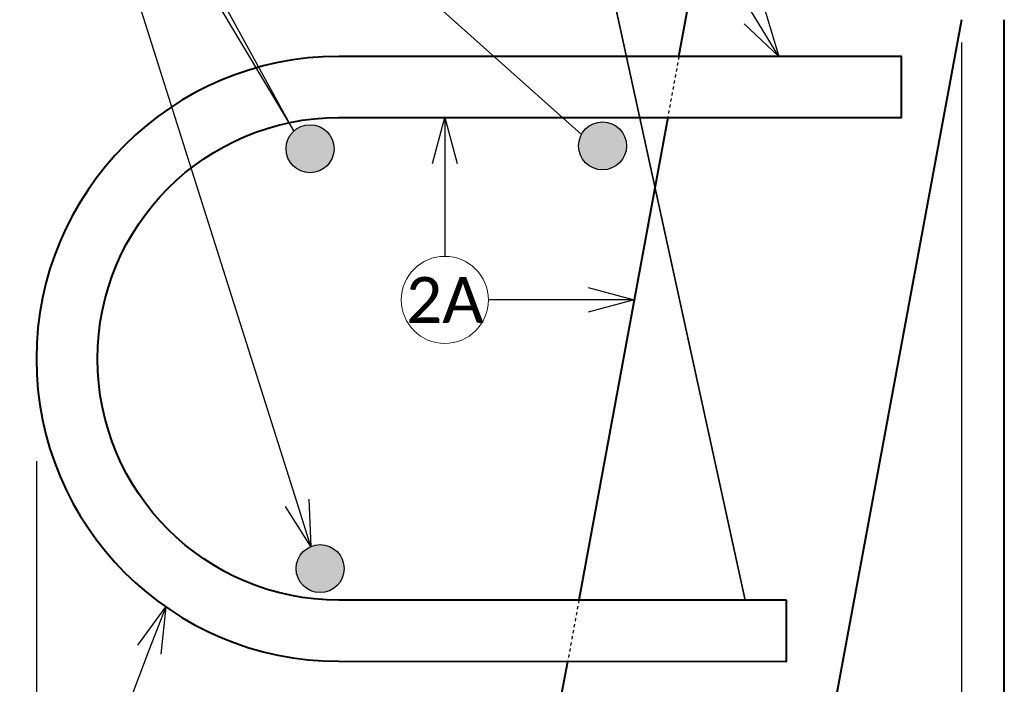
# Model space of a CAD drawing. Header units: metres. Extents: x -138 to 797, y -50 to 519.
# Tile 3 of 256: x -92 to -60, y -16 to 5. Entities that reach past the tile are written whole.
import ezdxf
from ezdxf import colors
from ezdxf.entities.mleader import LeaderData, LeaderLine
from ezdxf.enums import TextEntityAlignment as Align
from ezdxf.math import Vec2, Vec3

# ---------------------------------------------------------------- set-up
doc = ezdxf.new("R2010")
doc.units = ezdxf.units.M
doc.header["$MEASUREMENT"] = 0
doc.linetypes.add('Wisdot2', pattern=[0.125, 0.0625, -0.0625])
for name, color, linetype, lineweight in [('B_ANNO_DIM', 7, 'Continuous', 18), ('B_ANNO_SYMB', 7, 'Continuous', 18), ('B_ANNO_TEXT', 7, 'Continuous', 18), ('B_DETAIL_HIDDEN', 7, 'Wisdot2', 25), ('B_DETAIL_OBJ', 7, 'Continuous', 40), ('B_REBAR', 5, 'Continuous', 25)]:
    doc.layers.add(name, color=color, linetype=linetype, lineweight=lineweight)
doc.styles.add('Annotative', font='calibri.ttf', dxfattribs={"height": 0.0625})
doc.styles.get("Standard").update_dxf_attribs({"font": 'calibri.ttf'})
doc.dimstyles.new('Annotative', dxfattribs={"dimscale": 0, "dimtxt": 0.0625, "dimasz": 0.0625, "dimexe": 0.03125, "dimexo": 0.03125, "dimgap": 0.03125, "dimtad": 1, "dimdec": 3, "dimzin": 3, "dimdsep": 46, "dimlunit": 4, "dimtxsty": 'Standard', "dimblk": 'OPEN30', "dimcen": 0.03125, "dimaunit": 1, "dimadec": 0, "dimazin": 3, "dimtfac": 0.75, "dimtdec": 3, "dimtofl": 0, "dimtmove": 0, "dimatfit": 3, "dimldrblk": 'OPEN30', "dimfxl": 1, "dimtfill": 1, "dimfrac": 1, "dimtolj": 1, "dimtzin": 0, "dimarcsym": 0})

# ---------------------------------------------------------------- blocks, each defined once
blk = doc.blocks.new('DOT.2')
at = {"layer": 'B_REBAR'}
h = blk.add_hatch(color=256, dxfattribs=at)
edge = h.paths.add_edge_path()
edge.add_arc((0.005, -0.01), 0.785, 0, 360)
blk.add_circle((0.005, -0.01), 0.785, dxfattribs=at)
blk = doc.blocks.new('_Open30')
at = {"color": 0, "linetype": 'ByBlock', "lineweight": -2}
for p, q in [((-1, 0.268), (0, 0)), ((0, 0), (-1, -0.268)), ((0, 0), (-1, 0))]:
    blk.add_line(p, q, dxfattribs=at)
blk = doc.blocks.new('*D36')
at = {"layer": 'B_ANNO_DIM', "color": 0, "lineweight": -2, "transparency": 16777216}
for p, q in [((-61.533, 4.693), (-61.533, -31.518)), ((-91.816, -9.006), (-91.816, -31.518)), ((-90.316, -30.768), (-63.033, -30.768))]:
    blk.add_line(p, q, dxfattribs=at)
at = {"layer": 'Defpoints', "color": 0, "transparency": 16777216}
for p in [(-61.533, 5.443), (-91.816, -8.256), (-61.533, -30.768)]:
    blk.add_point(p, dxfattribs=at)
at = {"layer": 'B_ANNO_DIM', "color": 0, "lineweight": -2, "transparency": 16777216, "xscale": 1.5, "yscale": 1.5, "zscale": 1.5, "rotation": 180}
blk.add_blockref('_Open30', (-91.816, -30.768), dxfattribs=at)
at = {"layer": 'B_ANNO_DIM', "color": 0, "lineweight": -2, "transparency": 16777216, "xscale": 1.5, "yscale": 1.5, "zscale": 1.5}
blk.add_blockref('_Open30', (-61.533, -30.768), dxfattribs=at)
at = {"layer": 'B_ANNO_DIM', "color": 0, "transparency": 16777216, "insert": (-76.675, -28.951), "char_height": 1.5, "attachment_point": 5, "bg_fill": 3, "box_fill_scale": 1.25, "bg_fill_color": 256, "bg_fill_true_color": 13158600, "bg_fill_transparency": 0}
blk.add_mtext('\\A1;9{\\H0.7x;\\S1#2;}" MAX.', dxfattribs=at)
blk = doc.blocks.new('INS_JTSS_ATGRSDWK+SF_BASE')
at = {"layer": 'B_DETAIL_HIDDEN', "ltscale": 0.5}
for p, q in [((42.0441, -262.5962), (41.6763, -264.5962)), ((38.7705, -280.3962), (38.4027, -282.3962))]:
    blk.add_line(p, q, dxfattribs=at)
at = {"layer": 'B_DETAIL_OBJ'}
for p, q in [((52.6941, -295.8001), (52.6941, -261.3962)), ((41.6763, -264.5962), (38.7705, -280.3962))]:
    blk.add_line(p, q, dxfattribs=at)
at = {"layer": 'B_DETAIL_OBJ', "flags": 128}
for points in [[(42.0441, -262.5962), (42.5015, -260.1092), (48.5845, -256.5973)], [(51.2951, -261.3962), (47.1265, -283.8962), (38.1269, -283.8962), (38.4027, -282.3962)]]:
    blk.add_lwpolyline(points, dxfattribs=at)
blk.add_lwpolyline([(45.5679, -280.3962), (30.9101, -280.3938, -1), (30.9101, -264.5986), (49.3279, -264.5962), (49.3279, -262.5962), (30.9101, -262.5986, 1), (30.9101, -282.3938), (45.5679, -282.3962)], format="xyb", close=True, dxfattribs=at)
at = {"layer": 'B_REBAR'}
for p in [(29.9646, -265.6097), (39.5379, -265.5162), (30.2956, -279.3499)]:
    blk.add_blockref('DOT.2', p, dxfattribs=at)
at = {"layer": 'B_ANNO_DIM', "lineweight": 30}
blk.add_attdef('DIM7', text='', height=1.5, rotation=90, dxfattribs=at).set_placement((10.2845, -92.1878), align=Align.MIDDLE_CENTER)
for tag, p in [('BAR1', (10.7294, -248.1165)), ('BAR3', (129.0984, -257.5272))]:
    blk.add_attdef(tag, text='', height=1.5, dxfattribs=at).set_placement(p, align=Align.TOP_LEFT)
at = {"layer": 'B_ANNO_DIM', "style": 'Annotative'}
for tag, p in [('BAR2', (96.1024, -274.8563)), ('BAR4', (122.9444, -296.1127))]:
    blk.add_attdef(tag, text='', height=1.5, dxfattribs=at).set_placement(p, align=Align.TOP_LEFT)
at = {"layer": 'B_ANNO_TEXT', "style": 'Annotative'}
for tag, p in [('SS', (321.0554, -84.683)), ('BID#', (275.9705, -312.1489))]:
    blk.add_attdef(tag, p, '', height=1.5, dxfattribs=at)
at = {"layer": 'B_ANNO_DIM'}
dim = blk.add_linear_dim(base=(51.2951, -297.6068), p1=(21.0125, -275.0942), p2=(51.2951, -261.3962), text='9{\\H0.7x;\\S1#2;}" MAX.', dimstyle='Annotative', dxfattribs=at)
dim.commit()
dim.dimension.update_dxf_attribs({"geometry": '*D36', "text_midpoint": (36.1538, -295.7894), "insert": (112.8286, -266.8387)})
at = {"layer": 'B_ANNO_SYMB'}
blk.add_circle((34.3809, -270.5671), 1.4255, dxfattribs=at)
at = {"layer": 'B_ANNO_TEXT', "insert": (34.3809, -270.5671), "char_height": 1.5, "width": 3.563823, "attachment_point": 5, "style": 'Annotative'}
blk.add_mtext('2A', dxfattribs=at)
at = {"layer": 'B_ANNO_DIM'}
ml = blk.add_multileader_mtext('Standard', dxfattribs=at)
ml.set_content('', color=256)
ml.set_leader_properties()
ml.set_arrow_properties(name='OPEN30')
ml.build(insert=Vec2(0, 0))
ml.multileader.update_dxf_attribs({"text_right_attachment_type": 3, "dogleg_length": 0.0625, "arrow_head_size": 1.5, "scale": 24})
ctx = ml.context
ctx.base_point, ctx.scale, ctx.char_height, ctx.arrow_head_size, ctx.landing_gap_size, ctx.plane_origin = Vec3(15.3195, -248.8422), 24, 1.5, 1.5, 0.75, Vec3(29.8697, -278.7039)
ctx.right_attachment = 3
notes = []
notes.append((ctx, [(0, (1, 1, 0), (18.3195, -248.8422), (-1, 0), 1.5, [(2, [(29.9964, -278.6364), (20.5749, -248.8422), (19.7515, -248.8422), (29.4379, -265.0424), (20.5749, -248.8422), (38.8525, -265.1529), (20.5749, -248.8422)], 0, [])])]))
ctx.mtext.insert, ctx.mtext.flow_direction = Vec3(16.0695, -248.0922), 5
ml = blk.add_multileader_mtext('Standard', dxfattribs=at)
ml.set_content('', color=256)
ml.set_leader_properties()
ml.set_arrow_properties(name='OPEN30')
ml.build(insert=Vec2(0, 0))
ml.multileader.update_dxf_attribs({"text_right_attachment_type": 3, "dogleg_length": 0.0625, "arrow_head_size": 1.5, "scale": 24})
ctx = ml.context
ctx.base_point, ctx.scale, ctx.char_height, ctx.arrow_head_size, ctx.landing_gap_size, ctx.plane_origin = Vec3(26.9887, -249.981), 24, 1.5, 1.5, 0.75, Vec3(43.4476, -234.4553)
ctx.right_attachment = 3
notes.append((ctx, [(0, (1, 1, 0), (31.2627, -249.981), (-1, 0), 2.774, [(3, [(45.3095, -262.5967), (37.575, -249.981), (44.2073, -280.3958), (37.575, -249.981)], 0, [])])]))
ctx.mtext.insert, ctx.mtext.flow_direction = Vec3(27.7387, -249.231), 5
ml = blk.add_multileader_mtext('Standard', dxfattribs=at)
ml.set_content('', color=256)
ml.set_leader_properties()
ml.set_arrow_properties(name='OPEN30')
ml.build(insert=Vec2(0, 0))
ml.multileader.update_dxf_attribs({"text_right_attachment_type": 3, "dogleg_length": 0.0625, "arrow_head_size": 1.5, "scale": 24})
ctx = ml.context
ctx.base_point, ctx.scale, ctx.char_height, ctx.arrow_head_size, ctx.landing_gap_size, ctx.plane_origin, ctx.plane_x_axis, ctx.plane_y_axis = Vec3(34.3809, -270.6416), 24, 1.5, 1.5, 0.75, Vec3(34.3809, -264.1637), Vec3(0, 1), Vec3(-1, 0)
ctx.right_attachment = 3
notes.append((ctx, [(0, (1, 1, 0), (34.3809, -267.6416), (0, -1), 1.5, [(0, [(34.3808, -264.5981), (34.3809, -267.6416), (34.3809, -267.6416)], 0, [])])]))
ctx.mtext.insert, ctx.mtext.text_direction, ctx.mtext.rotation, ctx.mtext.flow_direction = Vec3(33.6309, -269.8916), Vec3(0, 1), 1.5707963, 5
ml = blk.add_multileader_mtext('Standard', dxfattribs=at)
ml.set_content('', color=256)
ml.set_leader_properties()
ml.set_arrow_properties(name='OPEN30')
ml.build(insert=Vec2(0, 0))
ml.multileader.update_dxf_attribs({"text_right_attachment_type": 3, "dogleg_length": 0.0625, "arrow_head_size": 1.5, "scale": 24})
ctx = ml.context
ctx.base_point, ctx.scale, ctx.char_height, ctx.arrow_head_size, ctx.landing_gap_size, ctx.plane_origin, ctx.plane_x_axis, ctx.plane_y_axis = Vec3(35.8064, -270.5671), 24, 1.5, 1.5, 0.75, Vec3(40.7843, -270.5671), Vec3(-1, 0), Vec3(0, -1)
ctx.right_attachment = 3
notes.append((ctx, [(0, (1, 1, 0), (37.3064, -270.5671), (-1, 0), 1.5, [(0, [(40.5782, -270.5671), (37.3064, -270.5671), (37.3064, -270.5671)], 0, [])])]))
ctx.mtext.insert, ctx.mtext.text_direction, ctx.mtext.rotation, ctx.mtext.flow_direction = Vec3(35.0564, -271.3171), Vec3(-1, 0), 3.1415927, 5
ml = blk.add_multileader_mtext('Standard', dxfattribs=at)
ml.set_content('\\A1;{\\H0.7x;\\S5#8;}" DIA. ROD', color=256)
ml.set_leader_properties()
ml.set_arrow_properties(name='OPEN30')
ml.build(insert=Vec2(0, 0))
ml.multileader.update_dxf_attribs({"text_right_attachment_type": 3, "dogleg_length": 0.0625, "arrow_head_size": 1.5, "scale": 24})
ctx = ml.context
ctx.base_point, ctx.scale, ctx.char_height, ctx.arrow_head_size, ctx.landing_gap_size, ctx.plane_origin = Vec3(23.3194, -289.5179), 24, 1.5, 1.5, 0.75, Vec3(23.0158, -282.0782)
ctx.right_attachment = 3
notes.append((ctx, [(0, (1, 1, 0), (21.8194, -289.5179), (1, 0), 1.5, [(0, [(25.2455, -280.6125), (21.8194, -289.5179), (21.8194, -289.5179)], 0, [])])]))
ctx.mtext.insert, ctx.mtext.flow_direction = Vec3(24.0694, -288.757), 5
for ctx, leaders in notes:
    for number, flags, end, landing, length, lines in leaders:
        leader = LeaderData()
        leader.index, (leader.has_last_leader_line, leader.has_dogleg_vector, leader.attachment_direction) = number, flags
        leader.last_leader_point, leader.dogleg_vector, leader.dogleg_length = Vec3(end), Vec3(landing), length
        for number, points, colour, breaks in lines:
            line = LeaderLine()
            line.index, line.vertices, line.color, line.breaks = number, Vec3.list(points), colors.encode_raw_color(colour), breaks
            leader.lines.append(line)
        ctx.leaders.append(leader)

msp = doc.modelspace()

# ---------------------------------------------------------------- block references
msp.add_blockref('INS_JTSS_ATGRSDWK+SF_BASE', (-112.829, 266.839))

doc.saveas('drawing.dxf')
